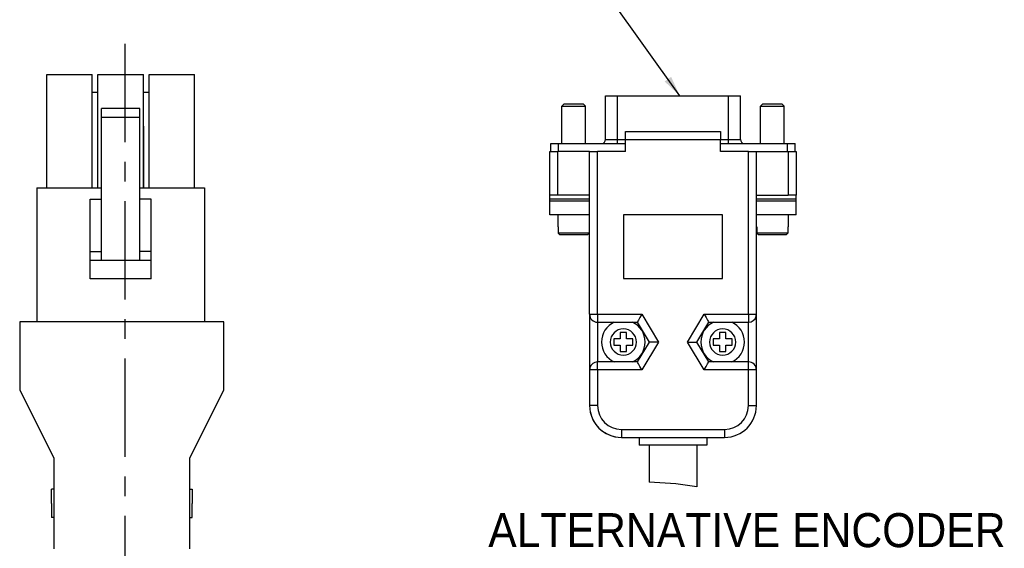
# Model space of a CAD drawing. Extents: x -54 to 576, y -100 to 345.
# Tile 4 of 18: x 41 to 128, y 225 to 271. Entities that reach past the tile are written whole.
import ezdxf
from ezdxf.enums import TextEntityAlignment as Align

# ---------------------------------------------------------------- set-up
doc = ezdxf.new("R2010")
doc.units = 0
doc.header["$LTSCALE"] = 23.1
doc.header["$MEASUREMENT"] = 0
doc.linetypes.add('CENTER', pattern=[0.6, 0.375, -0.075, 0.075, -0.075])
doc.layers.get('0').update_dxf_attribs({"linetype": 'CONTINUOUS'})
doc.layers.add('8_ALL_NOTES_BALLOONS_SYMBOLS_GT', color=7, linetype='CONTINUOUS')
doc.layers.add('DEFAULT_1', color=7, linetype='CENTER')
doc.styles.add('TEXTSTYLE_0', font='txt', dxfattribs={"width": 0.8})

msp = doc.modelspace()

# ---------------------------------------------------------------- linework, layer by layer
at = {"color": 7, "linetype": 'Continuous'}
for p, q in [((43.2601, 256.65577), (43.2601, 266.65577)), ((43.26019, 266.65577), (43.8601, 266.65577)), ((43.8601, 266.65577), (45.26002, 266.65577)), ((45.26002, 266.65577), (46.6601, 266.65577)), ((46.6601, 266.65577), (47.26001, 266.65577)), ((47.2601, 256.65577), (47.2601, 266.65577)), ((47.26028, 256.65577), (47.26028, 266.65577)), ((47.26038, 256.65577), (47.26038, 266.65577)), ((47.76002, 266.65577), (51.76002, 266.65577)), ((47.76002, 256.65577), (47.76002, 266.65577)), ((51.76002, 256.65577), (51.76002, 266.65577)), ((52.2601, 256.65577), (52.2601, 266.65577)), ((52.26019, 266.65577), (52.8601, 266.65577)), ((52.8601, 266.65577), (54.26002, 266.65577)), ((54.26002, 266.65577), (55.6601, 266.65577)), ((55.6601, 266.65577), (56.26001, 266.65577)), ((56.2601, 256.65577), (56.2601, 266.65577)), ((56.26028, 256.65577), (56.26028, 266.65577)), ((56.26038, 256.65577), (56.26038, 266.65577)), ((47.2601, 265.09577), (47.76046, 265.09577)), ((51.76046, 265.09577), (52.2601, 265.09577)), ((92.50315, 260.92647), (92.50315, 264.77648)), ((92.50318, 264.77648), (92.71315, 264.77648)), ((92.71315, 264.77648), (92.7273, 264.77648)), ((92.7273, 264.77648), (93.55315, 264.77648)), ((93.55315, 264.77648), (103.33252, 264.77648)), ((93.55315, 260.92647), (93.55315, 264.77648)), ((103.33252, 264.77648), (104.15837, 264.77648)), ((103.33252, 260.92647), (103.33252, 264.77648)), ((104.15837, 264.77648), (104.17252, 264.77648)), ((104.17252, 264.77648), (104.38248, 264.77648)), ((104.38252, 260.92647), (104.38252, 264.77648)), ((88.64283, 263.86647), (88.85283, 264.07647)), ((88.64283, 260.57648), (88.64283, 263.86648)), ((88.85283, 264.07647), (89.69283, 264.07647)), ((89.69283, 264.07647), (90.53283, 264.07647)), ((90.74283, 263.86647), (90.53283, 264.07647)), ((90.74283, 260.57648), (90.74283, 263.86648)), ((106.14283, 260.57648), (106.14283, 263.86648)), ((106.14284, 263.86647), (106.35284, 264.07647)), ((106.35284, 264.07647), (107.19284, 264.07647)), ((107.19284, 264.07647), (108.03284, 264.07647)), ((108.24284, 263.86647), (108.03284, 264.07647)), ((108.24283, 260.57648), (108.24283, 263.86648)), ((48.05986, 262.85577), (48.05989, 263.65577)), ((51.45989, 263.65577), (48.05989, 263.65577)), ((51.45986, 262.85577), (51.45989, 263.65577)), ((48.05986, 250.25577), (48.05986, 262.85577)), ((51.45986, 262.85577), (48.05986, 262.85577)), ((51.45986, 250.25577), (51.45986, 262.85577)), ((51.8139, 262.09577), (51.76046, 262.09577)), ((51.8139, 261.29577), (51.8139, 262.09577)), ((51.8139, 261.29577), (51.76046, 261.29577)), ((51.8139, 256.65577), (51.8139, 261.29577)), ((94.24283, 261.62648), (102.64283, 261.62648)), ((94.24283, 261.62648), (102.64283, 261.62648)), ((94.24283, 260.92647), (94.24283, 261.62648)), ((102.64283, 261.62648), (102.64283, 260.92647)), ((87.66284, 259.87647), (87.66284, 260.57648)), ((87.66284, 259.87647), (87.66284, 260.57648)), ((87.66284, 260.57648), (88.36283, 260.57648)), ((88.36283, 259.87647), (88.36283, 260.57648)), ((88.36284, 260.57648), (94.24283, 260.57648)), ((93.55315, 260.92648), (94.24283, 260.92648)), ((94.24283, 259.87647), (94.24283, 260.92647)), ((94.24283, 260.92647), (102.64283, 260.92647)), ((102.64283, 260.92648), (103.33252, 260.92648)), ((102.64283, 259.87647), (102.64283, 260.92647)), ((102.64283, 260.57648), (108.52283, 260.57648)), ((108.52283, 260.57648), (109.22284, 260.57648)), ((108.52283, 259.87647), (108.52283, 260.57648)), ((109.22284, 259.87647), (109.22284, 260.57648)), ((87.59283, 259.87647), (87.68675, 259.87647)), ((87.59283, 256.02649), (87.59283, 259.87647)), ((87.59283, 256.02649), (87.59283, 259.87647)), ((87.68675, 259.87647), (88.29284, 259.87647)), ((88.36284, 259.87648), (88.29283, 259.87648)), ((88.29284, 256.02649), (88.29284, 259.87647)), ((91.09283, 259.87648), (88.36284, 259.87648)), ((91.09283, 259.87647), (91.79283, 259.87647)), ((91.09283, 245.52649), (91.09283, 259.87647)), ((91.09283, 245.52649), (91.09283, 259.87647)), ((94.24283, 259.87647), (91.79283, 259.87647)), ((91.79283, 245.52649), (91.79283, 259.87647)), ((105.09284, 259.87647), (102.64283, 259.87647)), ((105.09284, 259.87647), (105.79283, 259.87647)), ((105.09284, 245.52649), (105.09284, 259.87647)), ((105.79283, 259.87648), (108.52283, 259.87648)), ((105.79283, 245.52649), (105.79283, 259.87647)), ((108.52283, 259.87648), (108.59283, 259.87648)), ((108.59284, 259.87647), (109.19892, 259.87647)), ((108.59284, 259.87647), (108.59284, 256.02649)), ((109.19892, 259.87647), (109.29284, 259.87647)), ((109.29284, 259.87647), (109.29284, 256.02649)), ((109.29284, 259.87647), (109.29284, 256.02649)), ((42.35998, 256.65577), (42.35998, 244.85577)), ((42.35998, 256.65577), (48.05986, 256.65577)), ((51.45986, 256.65577), (57.15998, 256.65577)), ((57.15998, 256.65577), (57.15998, 244.85577)), ((88.29284, 256.02649), (87.59283, 256.02649)), ((87.59283, 255.67648), (87.59283, 256.02648)), ((91.09283, 256.02649), (88.29284, 256.02649)), ((105.79283, 256.02649), (108.59284, 256.02649)), ((109.29284, 256.02649), (108.59284, 256.02649)), ((109.29283, 255.67648), (109.29283, 256.02648)), ((47.05989, 251.05577), (47.05989, 255.65577)), ((47.05989, 255.65577), (48.05989, 255.65577)), ((52.45989, 255.65577), (51.45989, 255.65577)), ((52.45989, 251.05577), (52.45989, 255.65577)), ((91.09283, 255.67648), (87.59283, 255.67648)), ((87.59283, 255.48234), (87.59283, 255.67647)), ((87.59283, 254.62648), (87.59283, 255.48233)), ((91.09283, 255.48233), (87.59283, 255.48233)), ((109.29283, 255.67648), (105.79283, 255.67648)), ((109.29283, 255.48233), (105.79283, 255.48233)), ((109.29283, 254.62648), (109.29283, 255.48233)), ((109.29284, 255.48234), (109.29284, 255.67647)), ((87.59283, 254.27648), (87.59283, 254.62648)), ((109.29283, 254.27648), (109.29283, 254.62648)), ((91.09283, 254.27648), (87.59283, 254.27648)), ((88.29284, 254.27648), (88.29284, 253.22648)), ((88.29284, 254.27648), (88.29284, 253.22648)), ((94.06784, 254.27648), (94.06784, 248.67649)), ((102.81783, 254.27648), (94.06784, 254.27648)), ((102.81783, 248.67649), (102.81783, 254.27648)), ((109.29283, 254.27648), (105.79283, 254.27648)), ((108.59284, 254.27648), (108.59284, 253.22648)), ((108.59284, 254.27648), (108.59284, 253.22648)), ((88.32112, 253.22648), (88.29284, 253.22648)), ((88.32112, 253.22648), (88.32112, 252.66649)), ((91.09283, 253.22648), (91.06455, 253.22648)), ((91.06455, 253.22648), (91.06455, 252.66649)), ((105.82112, 253.22648), (105.79283, 253.22648)), ((105.82112, 253.22648), (105.82112, 252.66649)), ((108.59284, 253.22648), (108.56455, 253.22648)), ((108.56455, 253.22648), (108.56455, 252.66649)), ((90.92133, 252.52647), (88.46434, 252.52647)), ((108.42133, 252.52647), (105.96434, 252.52647)), ((47.05989, 251.05577), (48.05989, 251.05577)), ((52.45989, 251.05577), (51.45989, 251.05577)), ((47.05985, 248.65577), (47.05985, 250.25577)), ((52.45985, 250.25577), (47.05985, 250.25577)), ((52.45985, 248.65577), (52.45985, 250.25577)), ((52.45985, 248.65577), (47.05985, 248.65577)), ((94.06784, 248.67649), (102.81783, 248.67649)), ((40.8599, 244.85577), (40.8599, 238.85577)), ((58.8599, 244.85577), (40.8599, 244.85577)), ((58.8599, 238.85577), (58.8599, 244.85577)), ((91.09283, 245.52649), (91.09283, 240.62648)), ((91.79283, 245.52649), (95.68917, 245.52649)), ((91.79283, 244.82648), (95.29283, 244.82648)), ((91.79283, 244.82648), (91.79283, 241.32649)), ((95.29283, 244.82648), (96.34283, 243.07647)), ((95.68917, 245.52649), (97.15917, 243.07647)), ((99.7265, 243.07647), (101.1965, 245.52649)), ((100.54283, 243.07647), (101.59283, 244.82648)), ((101.1965, 245.52649), (105.09284, 245.52649)), ((101.59283, 244.82648), (105.09284, 244.82648)), ((105.09284, 241.32649), (105.09284, 244.82648)), ((105.79283, 240.62648), (105.79283, 245.52649)), ((94.34783, 243.91647), (93.78783, 243.91647)), ((93.78783, 243.91647), (93.78783, 243.35648)), ((94.34783, 243.35648), (94.34783, 243.91647)), ((103.09784, 243.91647), (102.53783, 243.91647)), ((102.53783, 243.91647), (102.53783, 243.35648)), ((103.09784, 243.35648), (103.09784, 243.91647)), ((93.78783, 243.35648), (93.22784, 243.35648)), ((93.22784, 243.35648), (93.22784, 242.79649)), ((94.90784, 243.35648), (94.34783, 243.35648)), ((94.90784, 242.79649), (94.90784, 243.35648)), ((96.34283, 243.07647), (95.29283, 241.32649)), ((97.15917, 243.07647), (95.68917, 240.62648)), ((101.1965, 240.62648), (99.7265, 243.07647)), ((101.59283, 241.32649), (100.54283, 243.07647)), ((101.59283, 241.32649), (100.54283, 243.07647)), ((102.53783, 243.35648), (101.97783, 243.35648)), ((101.97783, 243.35648), (101.97783, 242.79649)), ((103.65783, 243.35648), (103.09784, 243.35648)), ((103.65783, 242.79649), (103.65783, 243.35648)), ((93.22784, 242.79649), (93.78783, 242.79649)), ((93.78783, 242.79649), (93.78783, 242.23647)), ((93.78783, 242.23647), (94.34783, 242.23647)), ((94.34783, 242.23647), (94.34783, 242.79649)), ((94.34783, 242.79649), (94.90784, 242.79649)), ((101.97783, 242.79649), (102.53783, 242.79649)), ((102.53783, 242.79649), (102.53783, 242.23647)), ((102.53783, 242.23647), (103.09784, 242.23647)), ((103.09784, 242.23647), (103.09784, 242.79649)), ((103.09784, 242.79649), (103.65783, 242.79649)), ((95.29283, 241.32649), (91.79283, 241.32649)), ((105.09284, 241.32649), (101.59283, 241.32649)), ((91.09283, 240.62648), (91.09283, 237.47648)), ((95.68917, 240.62648), (91.79283, 240.62648)), ((91.79283, 240.62648), (91.79283, 237.47648)), ((105.09284, 240.62648), (101.1965, 240.62648)), ((105.09284, 237.47648), (105.09284, 240.62648)), ((105.79283, 237.47648), (105.79283, 240.62648)), ((40.8599, 238.85577), (43.8599, 232.85577)), ((55.8599, 232.85577), (58.8599, 238.85577)), ((93.89283, 235.37648), (102.99284, 235.37648)), ((93.89283, 234.67647), (102.99284, 234.67647)), ((95.46783, 234.67647), (95.46783, 233.97649)), ((95.46783, 234.67647), (95.46783, 233.97649)), ((95.46783, 234.67647), (95.46783, 233.97649)), ((101.41784, 234.67647), (101.41784, 233.97649)), ((101.41784, 234.67647), (101.41784, 233.97649)), ((101.41784, 234.67647), (101.41784, 233.97649)), ((95.96921, 233.97649), (95.46783, 233.97649)), ((95.99283, 233.97649), (95.96921, 233.97649)), ((100.89284, 233.97649), (95.99283, 233.97649)), ((96.34283, 233.97648), (96.34283, 230.74092)), ((100.54283, 233.97648), (100.54283, 230.30706)), ((100.91646, 233.97649), (100.89284, 233.97649)), ((101.41784, 233.97649), (100.91646, 233.97649)), ((43.8599, 232.85577), (43.8599, 224.85577)), ((55.8599, 224.85577), (55.8599, 232.85577)), ((43.8599, 230.10577), (43.66052, 230.10577)), ((55.8599, 230.10577), (56.06004, 230.10577)), ((98.69208, 230.59332), (96.34283, 230.74092)), ((100.54283, 230.30706), (98.69208, 230.59332)), ((100.54283, 230.30706), (100.54283, 230.30706)), ((43.8599, 227.60577), (43.66052, 227.60577)), ((55.8599, 227.60577), (56.06004, 227.60577))]:
    msp.add_line(p, q, dxfattribs=at)
for points in [[(88.64283, 263.86647), (88.66916, 263.86647), (88.74682, 263.86647), (88.87191, 263.86647), (89.03817, 263.86647), (89.23726, 263.86647), (89.45919, 263.86647), (89.69283, 263.86647)], [(89.69283, 263.86647), (89.92648, 263.86647), (90.14842, 263.86647), (90.3475, 263.86647), (90.51376, 263.86647), (90.63885, 263.86647), (90.71651, 263.86647), (90.74283, 263.86647)], [(106.14284, 263.86647), (106.16916, 263.86647), (106.24682, 263.86647), (106.37191, 263.86647), (106.53817, 263.86647), (106.73726, 263.86647), (106.95919, 263.86647), (107.19284, 263.86647)], [(107.19284, 263.86647), (107.42648, 263.86647), (107.64842, 263.86647), (107.8475, 263.86647), (108.01376, 263.86647), (108.13885, 263.86647), (108.21651, 263.86647), (108.24284, 263.86647)], [(92.50315, 260.92647), (92.52455, 260.92647), (92.58588, 260.92647), (92.68409, 260.92647), (92.81455, 260.92647), (92.97414, 260.92647), (93.15715, 260.92647), (93.35383, 260.92647), (93.55315, 260.92647)], [(93.55315, 260.57648), (93.55315, 260.5936), (93.55315, 260.64333), (93.55315, 260.72075), (93.55315, 260.81832), (93.55315, 260.92647)], [(103.33252, 260.92647), (103.5314, 260.92647), (103.72786, 260.92647), (103.91095, 260.92647), (104.0707, 260.92647), (104.20125, 260.92647), (104.29952, 260.92647), (104.36098, 260.92647), (104.38252, 260.92647)], [(103.33252, 260.57648), (103.33252, 260.5936), (103.33252, 260.64333), (103.33252, 260.72075), (103.33252, 260.81832), (103.33252, 260.92647)], [(88.46434, 252.52647), (88.41732, 252.57235), (88.36957, 252.61904), (88.32112, 252.66649)], [(91.06455, 252.66649), (90.9968, 252.66649), (90.89095, 252.66649), (90.75006, 252.66649), (90.57827, 252.66649), (90.3806, 252.66649), (90.16283, 252.66649), (89.93132, 252.66649), (89.69283, 252.66649), (89.45435, 252.66649), (89.22284, 252.66649), (89.00507, 252.66649), (88.8074, 252.66649), (88.63561, 252.66649), (88.49473, 252.66649), (88.38886, 252.66649), (88.32112, 252.66649)], [(91.06455, 252.66649), (91.01611, 252.61904), (90.96837, 252.57238), (90.92133, 252.52647)], [(105.96434, 252.52647), (105.91731, 252.57235), (105.86958, 252.61904), (105.82112, 252.66649)], [(108.56455, 252.66649), (108.4968, 252.66649), (108.39094, 252.66649), (108.25007, 252.66649), (108.07827, 252.66649), (107.8806, 252.66649), (107.66282, 252.66649), (107.43132, 252.66649), (107.19284, 252.66649), (106.95435, 252.66649), (106.72284, 252.66649), (106.50507, 252.66649), (106.3074, 252.66649), (106.13561, 252.66649), (105.99473, 252.66649), (105.88887, 252.66649), (105.82112, 252.66649)], [(108.56455, 252.66649), (108.5161, 252.61904), (108.46837, 252.57238), (108.42133, 252.52647)], [(47.05986, 250.25577), (47.05987, 250.28303), (47.05988, 250.36295), (47.05988, 250.49009), (47.05989, 250.65577), (47.05989, 250.84872), (47.05989, 251.05577)], [(52.45986, 250.25577), (52.45987, 250.28303), (52.45988, 250.36295), (52.45988, 250.49009), (52.45989, 250.65577), (52.45989, 250.84872), (52.45989, 251.05577)], [(91.09283, 245.52649), (91.11669, 245.52649), (91.18662, 245.52649), (91.29786, 245.52649), (91.44284, 245.52649), (91.61166, 245.52649), (91.79283, 245.52649)], [(91.79283, 245.52649), (91.79283, 245.3453), (91.79283, 245.17647), (91.79283, 245.0315), (91.79283, 244.92025), (91.79283, 244.85032), (91.79283, 244.82648)], [(95.68917, 245.52649), (95.60755, 245.38232), (95.52777, 245.24143), (95.45358, 245.11038), (95.38894, 244.99623), (95.33795, 244.90615), (95.30466, 244.84737), (95.29283, 244.82648)], [(101.1965, 245.52649), (101.27812, 245.38232), (101.3579, 245.24143), (101.43209, 245.11038), (101.49673, 244.99623), (101.54772, 244.90615), (101.58101, 244.84737), (101.59283, 244.82648)], [(105.09284, 245.52649), (105.27401, 245.52649), (105.44283, 245.52649), (105.58781, 245.52649), (105.69905, 245.52649), (105.76899, 245.52649), (105.79283, 245.52649)], [(105.09284, 245.52649), (105.09284, 245.34502), (105.09284, 245.17593), (105.09284, 245.03084), (105.09284, 244.91969), (105.09284, 244.84998), (105.09284, 244.82648)], [(97.15917, 243.07647), (96.99237, 243.07647), (96.82889, 243.07647), (96.67638, 243.07647), (96.54297, 243.07647), (96.43716, 243.07647), (96.36767, 243.07647), (96.34283, 243.07647)], [(99.7265, 243.07647), (99.8933, 243.07647), (100.05678, 243.07647), (100.20929, 243.07647), (100.3427, 243.07647), (100.4485, 243.07647), (100.518, 243.07647), (100.54283, 243.07647)], [(91.79283, 240.62648), (91.79283, 240.80795), (91.79283, 240.97701), (91.79283, 241.12213), (91.79283, 241.23325), (91.79283, 241.30295), (91.79283, 241.32649)], [(95.68917, 240.62648), (95.60755, 240.77062), (95.52777, 240.91154), (95.45358, 241.04258), (95.38894, 241.15673), (95.33795, 241.24679), (95.30466, 241.30559), (95.29283, 241.32649)], [(101.1965, 240.62648), (101.27812, 240.77062), (101.3579, 240.91154), (101.43209, 241.04258), (101.49673, 241.15673), (101.54772, 241.24679), (101.58101, 241.30559), (101.59283, 241.32649)], [(105.09284, 240.62648), (105.09284, 240.80764), (105.09284, 240.97647), (105.09284, 241.12146), (105.09284, 241.23269), (105.09284, 241.30262), (105.09284, 241.32649)], [(91.79283, 240.62648), (91.61166, 240.62648), (91.44284, 240.62648), (91.29786, 240.62648), (91.18662, 240.62648), (91.11669, 240.62648), (91.09283, 240.62648)], [(105.79283, 240.62648), (105.76899, 240.62648), (105.69905, 240.62648), (105.58781, 240.62648), (105.44283, 240.62648), (105.27401, 240.62648), (105.09284, 240.62648)], [(91.79283, 237.47648), (91.61166, 237.47648), (91.44284, 237.47648), (91.29786, 237.47648), (91.18662, 237.47648), (91.11669, 237.47648), (91.09283, 237.47648)], [(105.09284, 237.47648), (105.27401, 237.47648), (105.44283, 237.47648), (105.58781, 237.47648), (105.69905, 237.47648), (105.76899, 237.47648), (105.79283, 237.47648)], [(93.89283, 235.37648), (93.89283, 235.19529), (93.89283, 235.02649), (93.89283, 234.8815), (93.89283, 234.77027), (93.89283, 234.70033), (93.89283, 234.67647)], [(102.99284, 235.37648), (102.99284, 235.19529), (102.99284, 235.02649), (102.99284, 234.8815), (102.99284, 234.77027), (102.99284, 234.70033), (102.99284, 234.67647)], [(43.66047, 228.85577), (43.66048, 229.09963), (43.66048, 229.33413), (43.66048, 229.55023), (43.66049, 229.73965), (43.6605, 229.89511), (43.66051, 230.01062), (43.66051, 230.08175), (43.66052, 230.10577)], [(56.06004, 230.10577), (56.06003, 230.08175), (56.06002, 230.01062), (56.06001, 229.89511), (56.06, 229.73965), (56.06, 229.55023), (56.05999, 229.33413), (56.05999, 229.09963), (56.05999, 228.85577)], [(43.66047, 228.85577), (43.66048, 228.61191), (43.66048, 228.37742), (43.66048, 228.16131), (43.66049, 227.97189), (43.6605, 227.81643), (43.66051, 227.70092), (43.66051, 227.62979), (43.66052, 227.60577)], [(56.06004, 227.60577), (56.06003, 227.62979), (56.06002, 227.70092), (56.06001, 227.81643), (56.06, 227.97189), (56.06, 228.16131), (56.05999, 228.37742), (56.05999, 228.61191), (56.05999, 228.85577)]]:
    msp.add_lwpolyline(points, dxfattribs=at)
for centre, radius, start, end in [((92.15315, 260.92648), 0.35, 273.8382689, 360), ((104.73252, 260.92648), 0.35, 180, 266.1617311), ((91.79283, 245.52648), 0.7, 180, 270), ((94.06783, 243.07648), 1.925, 114.4867878, 180), ((94.06783, 243.07648), 1.925, 0, 65.5132122), ((102.81783, 243.07648), 1.925, 114.4867878, 180), ((102.81783, 243.07648), 1.925, 0, 65.5132122), ((105.09283, 245.52648), 0.7, 270, 345), ((105.09283, 245.52648), 0.7, 270, 345), ((105.09283, 245.52648), 0.7, 345, 360), ((105.09283, 245.52648), 0.7, 345, 360), ((94.06783, 243.07648), 1.155, 0, 180), ((102.81783, 243.07648), 1.155, 0, 180), ((94.06783, 243.07648), 1.925, 180, 245.5132122), ((94.06783, 243.07648), 1.155, 180, 360), ((94.06783, 243.07648), 1.925, 294.4867878, 360), ((102.81783, 243.07648), 1.925, 180, 245.5132122), ((102.81783, 243.07648), 1.155, 180, 360), ((102.81783, 243.07648), 1.925, 294.4867878, 360), ((91.79283, 240.62648), 0.7, 90, 165), ((91.79283, 240.62648), 0.7, 90, 165), ((105.09283, 240.62648), 0.7, 0, 90), ((91.79283, 240.62648), 0.7, 165, 180), ((91.79283, 240.62648), 0.7, 165, 180), ((93.89283, 237.47648), 2.8, 180, 270), ((93.89283, 237.47648), 2.8, 190.6679936, 259.331936), ((93.89283, 237.47648), 2.1, 180, 270), ((102.99283, 237.47648), 2.8, 270, 360), ((102.99283, 237.47648), 2.1, 270, 360)]:
    msp.add_arc(centre, radius, start, end, dxfattribs=at)
at = {"layer": '8_ALL_NOTES_BALLOONS_SYMBOLS_GT', "color": 7, "linetype": 'Continuous'}
msp.add_line((99.04182, 264.77648), (87.10435, 281.455), dxfattribs=at)
msp.add_solid([(99.04182, 264.77648), (97.70957, 266.03648), (98.27879, 266.4439)], dxfattribs=at)
at = {"layer": 'DEFAULT_1', "color": 7, "linetype": 'CENTER'}
msp.add_line((50.1139, 269.35099), (50.1139, 171.00587), dxfattribs=at)

# ---------------------------------------------------------------- texts
at = {"layer": '8_ALL_NOTES_BALLOONS_SYMBOLS_GT', "color": 7, "linetype": 'Continuous', "style": 'TEXTSTYLE_0', "width": 0.814286}
msp.add_text('ALTERNATIVE ENCODER', height=3, dxfattribs=at).set_placement((82.15852, 225.00375), (127.75852, 225.00375), align=Align.FIT)

doc.saveas('drawing.dxf')
